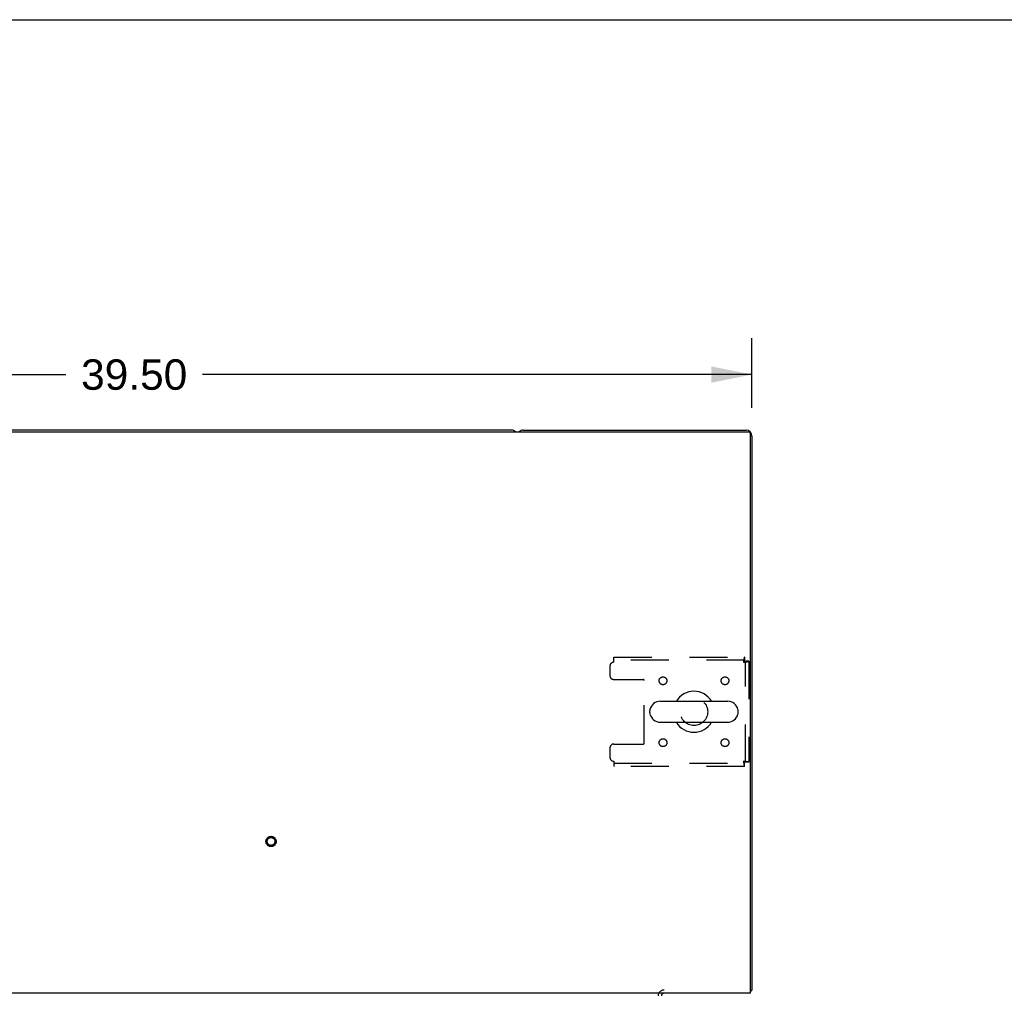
# Model space of a CAD drawing. Header units: inches. Extents: x 0 to 220, y 0 to 142.
# Tile 19 of 23: x 85 to 116, y 111 to 142. Entities that reach past the tile are written whole.
import ezdxf

# ---------------------------------------------------------------- set-up
doc = ezdxf.new("R2010")
doc.units = ezdxf.units.IN
doc.header["$LTSCALE"] = 12.10825
doc.header["$MEASUREMENT"] = 0
doc.linetypes.add('HIDDEN', pattern=[0.2, 0.1, -0.1])
doc.layers.get('0').update_dxf_attribs({"linetype": 'CONTINUOUS'})
doc.layers.add('DEFAULT_2', color=8, linetype='HIDDEN')
doc.layers.add('DIMENSIONS', color=7, linetype='CONTINUOUS')
doc.styles.get("Standard").update_dxf_attribs({"font": 'arial.ttf'})
doc.dimstyles.new('DIMSTYLE_1', dxfattribs={"dimtxt": 0.97125, "dimasz": 1.295, "dimexe": 0.09, "dimexo": 0.07, "dimgap": 0.0375, "dimtad": 0, "dimtih": 1, "dimtoh": 1, "dimzin": 4, "dimdsep": 46, "dimtxsty": 'Standard', "dimblk": '_FILLED', "dimblk1": '_FILLED', "dimblk2": '_FILLED', "dimcen": 0.09, "dimadec": 3, "dimazin": 1, "dimtfac": 1, "dimtdec": 3, "dimtofl": 0, "dimtmove": 0, "dimatfit": 3, "dimldrblk": '_FILLED', "dimfxl": 0, "dimtolj": 1, "dimtzin": 4, "dimarcsym": 0})

# ---------------------------------------------------------------- blocks, each defined once
blk = doc.blocks.new('_FILLED')
at = {"color": 0, "linetype": 'ByBlock'}
blk.add_solid([(0, 0), (-1, 0.2), (-1, -0.2)], dxfattribs=at)
blk = doc.blocks.new('*D1')
at = {"layer": 'DIMENSIONS', "color": 2, "linetype": 'Continuous'}
for p, q in [((68.669, 130.046), (68.669, 132.272)), ((108.169, 130.046), (108.169, 132.272)), ((68.669, 131.106), (86.237, 131.106)), ((108.169, 131.106), (90.602, 131.106))]:
    blk.add_line(p, q, dxfattribs=at)
at = {"layer": 'DIMENSIONS', "color": 2, "linetype": 'Continuous', "xscale": 1.295, "yscale": 1.295, "zscale": 1.295, "rotation": 180}
blk.add_blockref('_FILLED', (68.669, 131.106), dxfattribs=at)
at = {"layer": 'DIMENSIONS', "color": 2, "linetype": 'Continuous', "xscale": 1.295, "yscale": 1.295, "zscale": 1.295}
blk.add_blockref('_FILLED', (108.169, 131.106), dxfattribs=at)
at = {"layer": 'DIMENSIONS', "color": 2, "linetype": 'Continuous', "insert": (88.419, 131.592), "char_height": 0.9712, "width": 3.39396, "attachment_point": 2, "line_spacing_factor": 0.9}
blk.add_mtext('39.50', dxfattribs=at)

msp = doc.modelspace()

# ---------------------------------------------------------------- linework, layer by layer
at = {"color": 7, "linetype": 'Continuous'}
for p, q in [((0, 142.45), (220.15, 142.45)), ((100.48, 129.328), (76.358, 129.328)), ((105.235, 120.662), (107.395, 120.662)), ((104.905, 120.29), (104.905, 120.366)), ((107.725, 120.29), (107.725, 120.366)), ((105.235, 119.994), (107.395, 119.994)), ((108.117, 111.432), (108.169, 111.432)), ((108.129, 111.4), (108.117, 111.409))]:
    msp.add_line(p, q, dxfattribs=at)
at = {"color": 3, "linetype": 'Continuous'}
for p, q in [((68.781, 129.276), (108.057, 129.276)), ((100.858, 129.328), (107.98, 129.328)), ((108.117, 111.328), (108.117, 129.216)), ((108.169, 129.139), (108.169, 111.432)), ((108.117, 111.328), (68.721, 111.328))]:
    msp.add_line(p, q, dxfattribs=at)
for points in [[(108.146, 111.412), (108.152, 111.415), (108.155, 111.417), (108.158, 111.418), (108.161, 111.42), (108.163, 111.422), (108.165, 111.423), (108.167, 111.425), (108.168, 111.427), (108.169, 111.429), (108.169, 111.43), (108.169, 111.432)], [(108.129, 111.4), (108.131, 111.402), (108.133, 111.404), (108.136, 111.406), (108.139, 111.408), (108.142, 111.41), (108.146, 111.412)]]:
    msp.add_lwpolyline(points, dxfattribs=at)
at = {"color": 7, "linetype": 'Continuous'}
for centre, radius, start, end in [((100.48, 129.139), 0.189, 46.4963, 90), ((106.315, 120.328), 0.655, 30.674, 149.326), ((105.235, 120.328), 0.334, 90, 167.5716), ((107.395, 120.328), 0.334, 12.4284, 90), ((105.062, 120.366), 0.157, 167.5716, 180), ((105.062, 120.29), 0.157, 180, 192.4284), ((105.235, 120.328), 0.334, 192.4284, 270), ((107.395, 120.328), 0.334, 270, 347.5716), ((107.568, 120.366), 0.157, 0, 12.4284), ((107.568, 120.29), 0.157, 347.5716, 360), ((106.315, 120.328), 0.655, 210.674, 329.326)]:
    msp.add_arc(centre, radius, start, end, dxfattribs=at)
at = {"color": 3, "linetype": 'Continuous'}
for centre, radius, start, end in [((100.858, 129.139), 0.189, 90, 133.5037), ((107.98, 129.139), 0.189, 0, 90), ((108.057, 129.216), 0.06, 0, 90), ((105.358, 111.243), 0.085, 90, 180), ((107.98, 111.517), 0.189, 316.4873, 321.7194)]:
    msp.add_arc(centre, radius, start, end, dxfattribs=at)
at = {"layer": 'DEFAULT_2', "color": 8, "linetype": 'HIDDEN'}
for p, q in [((103.753, 122.078), (107.931, 122.078)), ((103.753, 121.911), (103.753, 122.078)), ((107.931, 121.974), (103.753, 121.974)), ((107.931, 122.078), (107.931, 121.974)), ((108.065, 121.944), (107.961, 121.944)), ((107.961, 118.712), (107.961, 121.944)), ((108.065, 121.944), (108.065, 118.712)), ((103.628, 121.786), (103.628, 121.484)), ((103.753, 121.359), (104.698, 121.359)), ((104.728, 119.327), (104.728, 121.329)), ((103.628, 119.172), (103.628, 118.87)), ((103.753, 119.297), (104.698, 119.297)), ((103.753, 118.745), (103.753, 118.578)), ((103.753, 118.682), (107.931, 118.682)), ((107.931, 118.578), (107.931, 118.682)), ((108.065, 118.712), (107.961, 118.712)), ((107.931, 118.578), (103.753, 118.578))]:
    msp.add_line(p, q, dxfattribs=at)
for points in [[(107.931, 122.078), (107.929, 122.077), (107.927, 122.074), (107.924, 122.069), (107.922, 122.061), (107.92, 122.052), (107.917, 122.042), (107.915, 122.029), (107.913, 122.015), (107.91, 122), (107.908, 121.983), (107.906, 121.966), (107.903, 121.948), (107.901, 121.93), (107.898, 121.911)], [(107.931, 121.974), (107.929, 121.974), (107.927, 121.972), (107.924, 121.97), (107.922, 121.968), (107.92, 121.964), (107.917, 121.96), (107.915, 121.956), (107.913, 121.95), (107.91, 121.945), (107.908, 121.938), (107.906, 121.932), (107.903, 121.925), (107.901, 121.918), (107.898, 121.911)], [(107.898, 121.911), (107.917, 121.913), (107.936, 121.916), (107.954, 121.918), (107.971, 121.92), (107.987, 121.923), (108.003, 121.925), (108.017, 121.928), (108.029, 121.93), (108.04, 121.932), (108.049, 121.935), (108.056, 121.937), (108.061, 121.939), (108.064, 121.942), (108.065, 121.944)], [(107.898, 121.911), (107.905, 121.913), (107.912, 121.916), (107.919, 121.918), (107.926, 121.92), (107.932, 121.923), (107.938, 121.925), (107.943, 121.928), (107.948, 121.93), (107.952, 121.932), (107.955, 121.935), (107.958, 121.937), (107.96, 121.939), (107.961, 121.942), (107.961, 121.944)], [(108.065, 118.712), (108.064, 118.714), (108.061, 118.717), (108.056, 118.719), (108.049, 118.721), (108.04, 118.724), (108.029, 118.726), (108.017, 118.729), (108.003, 118.731), (107.987, 118.733), (107.971, 118.736), (107.954, 118.738), (107.936, 118.74), (107.917, 118.743), (107.898, 118.745)], [(107.898, 118.745), (107.901, 118.738), (107.903, 118.731), (107.906, 118.724), (107.908, 118.718), (107.91, 118.711), (107.913, 118.706), (107.915, 118.7), (107.917, 118.696), (107.92, 118.692), (107.922, 118.688), (107.924, 118.686), (107.927, 118.684), (107.929, 118.682), (107.931, 118.682)], [(107.961, 118.712), (107.961, 118.714), (107.96, 118.717), (107.958, 118.719), (107.955, 118.721), (107.952, 118.724), (107.948, 118.726), (107.943, 118.729), (107.938, 118.731), (107.932, 118.733), (107.926, 118.736), (107.919, 118.738), (107.912, 118.74), (107.905, 118.743), (107.898, 118.745)], [(107.898, 118.745), (107.901, 118.726), (107.903, 118.708), (107.906, 118.69), (107.908, 118.673), (107.91, 118.656), (107.913, 118.641), (107.915, 118.627), (107.917, 118.614), (107.92, 118.604), (107.922, 118.595), (107.924, 118.587), (107.927, 118.582), (107.929, 118.579), (107.931, 118.578)]]:
    msp.add_lwpolyline(points, dxfattribs=at)
for centre, radius in [((105.326, 121.318), 0.125), ((107.305, 121.318), 0.125), ((106.315, 120.328), 0.438), ((105.326, 119.338), 0.125), ((107.305, 119.338), 0.125), ((92.794, 116.182), 0.164), ((92.794, 116.182), 0.124)]:
    msp.add_circle(centre, radius, dxfattribs=at)
for centre, radius, start, end in [((103.753, 121.786), 0.125, 90, 180), ((103.753, 121.484), 0.125, 180, 270), ((104.698, 121.329), 0.03, 0, 90), ((104.698, 119.327), 0.03, 270, 360), ((103.753, 119.172), 0.125, 90, 180), ((103.753, 118.87), 0.125, 180, 270), ((105.358, 111.243), 0.189, 90, 180)]:
    msp.add_arc(centre, radius, start, end, dxfattribs=at)

# ---------------------------------------------------------------- dimensions: what is measured, and where the dimension line sits
at = {"layer": 'DIMENSIONS', "color": 2, "linetype": 'Continuous'}
dim = msp.add_linear_dim(base=(68.669, 131.106), p1=(108.169, 132.342), p2=(68.669, 132.342), angle=180, dimstyle='DIMSTYLE_1', dxfattribs=at)
dim.commit()
dim.dimension.update_dxf_attribs({"geometry": '*D1', "text_midpoint": (88.417, 131.101), "dimtype": 160})

doc.saveas('drawing.dxf')
